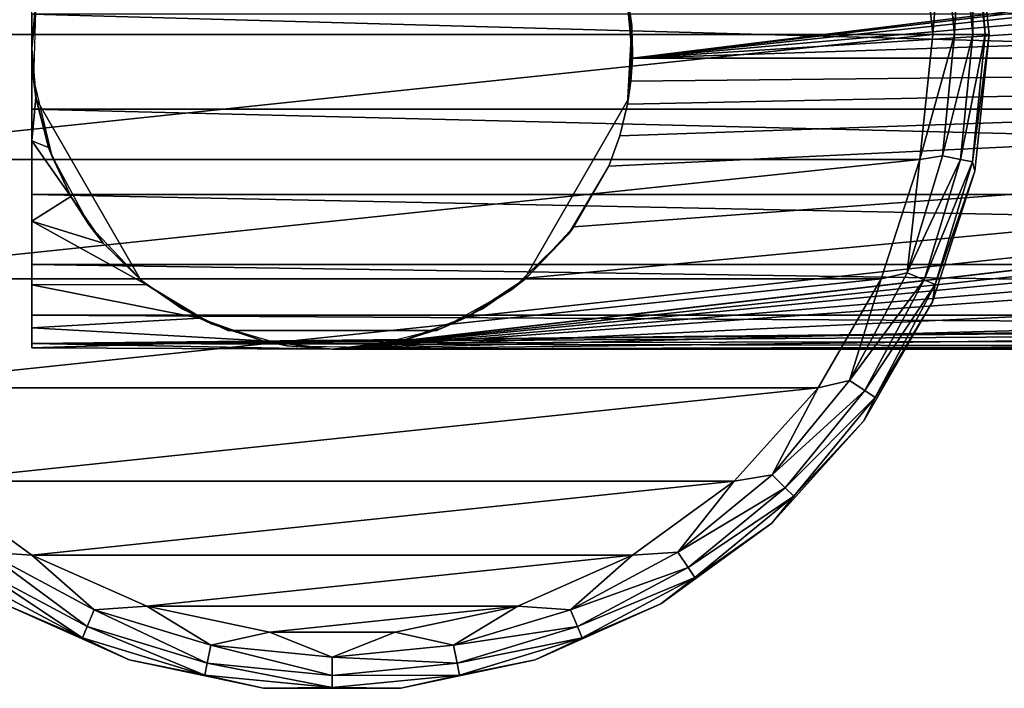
# Model space of a CAD drawing. Header units: millimetres. Extents: x -145 to 145, y -40 to 30.
# Tile 5 of 13: x -92 to -39, y -40 to -4. Entities that reach past the tile are written whole.
import ezdxf

# ---------------------------------------------------------------- set-up
doc = ezdxf.new("R2010")
doc.units = ezdxf.units.MM
doc.header["$LTSCALE"] = 115.467908
for name, color, linetype in [('10', 7, 'CONTINUOUS'), ('22', 7, 'CONTINUOUS'), ('23', 7, 'CONTINUOUS'), ('24', 7, 'CONTINUOUS'), ('25', 7, 'CONTINUOUS'), ('26', 7, 'CONTINUOUS'), ('28', 7, 'CONTINUOUS'), ('29', 7, 'CONTINUOUS'), ('30', 7, 'CONTINUOUS'), ('31', 7, 'CONTINUOUS'), ('32', 7, 'CONTINUOUS'), ('34', 7, 'CONTINUOUS'), ('35', 7, 'CONTINUOUS'), ('6', 7, 'CONTINUOUS'), ('7', 7, 'CONTINUOUS'), ('8', 7, 'CONTINUOUS'), ('9', 7, 'CONTINUOUS')]:
    doc.layers.add(name, color=color, linetype=linetype)

msp = doc.modelspace()

# ---------------------------------------------------------------- linework, layer by layer
at = {"layer": '10', "color": 7, "linetype": 'CONTINUOUS', "true_color": 0xa2afbf}
for points in [[(-40, -5, -75), (-40.765, 2.277, -75), (-40, -5, -58), (-40, -5, -75)], [(-40, -5, -58), (-40.765, 2.277, -75), (-40.765, 2.277, -58), (-40, -5, -58)]]:
    msp.add_3dface(points, dxfattribs=at)
at = {"layer": '22', "color": 7, "linetype": 'CONTINUOUS', "true_color": 0xe0f2ff}
for points in [[(-59.226, -8.428, -35.7), (-64.794, -18.072, -35.7), (-64.794, -18.072, -54.9), (-59.226, -8.428, -35.7)], [(-59.226, -8.428, -54.9), (-59.226, -8.428, -35.7), (-64.794, -18.072, -54.9), (-59.226, -8.428, -54.9)]]:
    msp.add_3dface(points, dxfattribs=at)
at = {"layer": '23', "color": 7, "linetype": 'CONTINUOUS', "true_color": 0xe0f2ff}
for points in [[(-80.568, -20.75, -35.7), (-80.568, -20.75, -54.9), (-69.432, -20.75, -35.7), (-80.568, -20.75, -35.7)], [(-69.432, -20.75, -35.7), (-80.568, -20.75, -54.9), (-69.432, -20.75, -54.9), (-69.432, -20.75, -35.7)]]:
    msp.add_3dface(points, dxfattribs=at)
at = {"layer": '24', "color": 7, "linetype": 'CONTINUOUS', "true_color": 0xe0f2ff}
for points in [[(-90.774, -8.428, -35.7), (-90.774, -8.428, -54.9), (-85.206, -18.072, -35.7), (-90.774, -8.428, -35.7)], [(-85.206, -18.072, -35.7), (-90.774, -8.428, -54.9), (-85.206, -18.072, -54.9), (-85.206, -18.072, -35.7)]]:
    msp.add_3dface(points, dxfattribs=at)
at = {"layer": '25', "color": 7, "linetype": 'CONTINUOUS', "true_color": 0xe0f2ff}
for points in [[(-90.774, -3.072, -35.7), (-90.774, -3.072, -54.9), (-91, -5.751, -54.9), (-90.774, -3.072, -35.7)], [(-91, -5.751, -35.7), (-90.774, -3.072, -35.7), (-91, -5.751, -54.9), (-91, -5.751, -35.7)], [(-90.774, -8.428, -54.9), (-90.774, -8.428, -35.7), (-91, -5.751, -35.7), (-90.774, -8.428, -54.9)], [(-90.774, -8.428, -54.9), (-91, -5.751, -35.7), (-91, -5.751, -54.9), (-90.774, -8.428, -54.9)], [(-85.206, -18.072, -35.7), (-85.206, -18.072, -54.9), (-83.001, -19.606, -54.9), (-85.206, -18.072, -35.7)], [(-83.001, -19.606, -35.7), (-85.206, -18.072, -35.7), (-83.001, -19.606, -54.9), (-83.001, -19.606, -35.7)], [(-80.568, -20.75, -54.9), (-80.568, -20.75, -35.7), (-83.001, -19.606, -35.7), (-80.568, -20.75, -54.9)], [(-80.568, -20.75, -54.9), (-83.001, -19.606, -35.7), (-83.001, -19.606, -54.9), (-80.568, -20.75, -54.9)]]:
    msp.add_3dface(points, dxfattribs=at)
at = {"layer": '26', "color": 7, "linetype": 'CONTINUOUS', "true_color": 0xe0f2ff}
for points in [[(-59.226, -3.072, -54.9), (-59.226, -3.072, -35.7), (-59, -5.749, -35.7), (-59.226, -3.072, -54.9)], [(-59.226, -3.072, -54.9), (-59, -5.749, -35.7), (-59, -5.749, -54.9), (-59.226, -3.072, -54.9)], [(-59.226, -8.428, -35.7), (-59.226, -8.428, -54.9), (-59, -5.749, -54.9), (-59.226, -8.428, -35.7)], [(-59, -5.749, -35.7), (-59.226, -8.428, -35.7), (-59, -5.749, -54.9), (-59, -5.749, -35.7)], [(-64.794, -18.072, -54.9), (-64.794, -18.072, -35.7), (-66.999, -19.606, -35.7), (-64.794, -18.072, -54.9)], [(-64.794, -18.072, -54.9), (-66.999, -19.606, -35.7), (-66.999, -19.606, -54.9), (-64.794, -18.072, -54.9)], [(-69.432, -20.75, -35.7), (-69.432, -20.75, -54.9), (-66.999, -19.606, -54.9), (-69.432, -20.75, -35.7)], [(-66.999, -19.606, -35.7), (-69.432, -20.75, -35.7), (-66.999, -19.606, -54.9), (-66.999, -19.606, -35.7)]]:
    msp.add_3dface(points, dxfattribs=at)
at = {"layer": '28', "color": 7, "linetype": 'CONTINUOUS', "true_color": 0xa2afbf}
for points in [[(-59.922, -0.396, -35), (-59.364, -2.359, -25.917), (-59.048, -4.513, -35), (-59.922, -0.396, -35)], [(-59.364, -2.359, -25.917), (-59.008, -6.256, -28), (-59.048, -4.513, -35), (-59.364, -2.359, -25.917)], [(-91, -5.75, -20.976), (-90.699, -2.661, -21.587), (-90.79, -3.165, -35), (-91, -5.75, -20.976)], [(-90.918, -7.371, -35), (-91, -5.75, -20.976), (-90.79, -3.165, -35), (-90.918, -7.371, -35)], [(-59.095, -7.491, -28), (-59.277, -8.715, -28), (-59.048, -4.513, -35), (-59.095, -7.491, -28)], [(-59.048, -4.513, -35), (-59.277, -8.715, -28), (-59.277, -8.715, -35), (-59.048, -4.513, -35)], [(-59.008, -6.256, -28), (-59.095, -7.491, -28), (-59.048, -4.513, -35), (-59.008, -6.256, -28)], [(-90.784, -8.372, -20.074), (-91, -5.75, -20.976), (-90.918, -7.371, -35), (-90.784, -8.372, -20.074)], [(-89.944, -11.466, -35), (-90.784, -8.372, -20.074), (-90.918, -7.371, -35), (-89.944, -11.466, -35)], [(-90.109, -11.016, -18.754), (-90.784, -8.372, -20.074), (-89.944, -11.466, -35), (-90.109, -11.016, -18.754)], [(-88.927, -13.627, -16.952), (-90.109, -11.016, -18.754), (-89.944, -11.466, -35), (-88.927, -13.627, -16.952)], [(-87.937, -15.165, -35), (-88.927, -13.627, -16.952), (-89.944, -11.466, -35), (-87.937, -15.165, -35)], [(-60.276, -12.011, -35), (-62.124, -15.247, -28), (-62.418, -15.634, -35), (-60.276, -12.011, -35)], [(-60.276, -12.011, -28), (-62.124, -15.247, -28), (-60.276, -12.011, -35), (-60.276, -12.011, -28)], [(-87.201, -16.101, -14.623), (-88.927, -13.627, -16.952), (-87.937, -15.165, -35), (-87.201, -16.101, -14.623)], [(-85.034, -18.213, -35), (-87.201, -16.101, -14.623), (-87.937, -15.165, -35), (-85.034, -18.213, -35)], [(-62.418, -15.634, -35), (-64.675, -17.972, -28), (-65.43, -18.573, -35), (-62.418, -15.634, -35)], [(-62.124, -15.247, -28), (-64.675, -17.972, -28), (-62.418, -15.634, -35), (-62.124, -15.247, -28)], [(-84.917, -18.306, -11.746), (-87.201, -16.101, -14.623), (-85.034, -18.213, -35), (-84.917, -18.306, -11.746)], [(-81.437, -20.398, -35), (-84.917, -18.306, -11.746), (-85.034, -18.213, -35), (-81.437, -20.398, -35)], [(-82.078, -20.099, -8.311), (-84.917, -18.306, -11.746), (-81.437, -20.398, -35), (-82.078, -20.099, -8.311)], [(-64.675, -17.972, -28), (-67.789, -20.032, -28), (-65.43, -18.573, -35), (-64.675, -17.972, -28)], [(-65.43, -18.573, -35), (-67.789, -20.032, -28), (-69.105, -20.624, -35), (-65.43, -18.573, -35)], [(-78.703, -21.316, -4.325), (-82.078, -20.099, -8.311), (-81.437, -20.398, -35), (-78.703, -21.316, -4.325)], [(-77.395, -21.57, -35), (-78.703, -21.316, -4.325), (-81.437, -20.398, -35), (-77.395, -21.57, -35)], [(-67.789, -20.032, -28), (-71.295, -21.315, -28), (-69.105, -20.624, -35), (-67.789, -20.032, -28)], [(-69.105, -20.624, -35), (-71.295, -21.315, -28), (-73.187, -21.647, -35), (-69.105, -20.624, -35)], [(-75, -21.75), (-78.703, -21.316, -4.325), (-75, -21.75, -28), (-75, -21.75)], [(-75, -21.75, -28), (-78.703, -21.316, -4.325), (-77.395, -21.57, -35), (-75, -21.75, -28)], [(-71.295, -21.315, -28), (-75, -21.75, -28), (-73.187, -21.647, -35), (-71.295, -21.315, -28)], [(-73.187, -21.647, -35), (-75, -21.75, -28), (-77.395, -21.57, -35), (-73.187, -21.647, -35)]]:
    msp.add_3dface(points, dxfattribs=at)
at = {"layer": '29', "color": 7, "linetype": 'CONTINUOUS', "true_color": 0xa2afbf}
for points in [[(91, -8.98, 19.81), (91, -3.91, 21.396), (-91, -3.91, 21.396), (91, -8.98, 19.81)], [(-91, -8.98, 19.809), (91, -8.98, 19.81), (-91, -3.91, 21.396), (-91, -8.98, 19.809)], [(-91, -5.75, -20.976), (-90.784, -8.372, -20.074), (-91, -10.663, -18.957), (-91, -5.75, -20.976)], [(-90.784, -8.372, -20.074), (-90.109, -11.016, -18.754), (-91, -10.663, -18.957), (-90.784, -8.372, -20.074)], [(91, -13.514, 17.042), (91, -8.98, 19.81), (-91, -8.98, 19.809), (91, -13.514, 17.042)], [(-91, -13.515, 17.042), (91, -13.514, 17.042), (-91, -8.98, 19.809), (-91, -13.515, 17.042)], [(-90.109, -11.016, -18.754), (-88.927, -13.627, -16.952), (-91, -10.663, -18.957), (-90.109, -11.016, -18.754)], [(-91, -10.663, -18.957), (-88.927, -13.627, -16.952), (-91, -14.94, -15.807), (-91, -10.663, -18.957)], [(91, -17.242, 13.258), (91, -13.514, 17.042), (-91, -13.515, 17.042), (91, -17.242, 13.258)], [(-91, -17.243, 13.257), (91, -17.242, 13.258), (-91, -13.515, 17.042), (-91, -17.243, 13.257)], [(-88.927, -13.627, -16.952), (-87.201, -16.101, -14.623), (-91, -14.94, -15.807), (-88.927, -13.627, -16.952)], [(-87.201, -16.101, -14.623), (-84.917, -18.306, -11.746), (-91, -14.94, -15.807), (-87.201, -16.101, -14.623)], [(-91, -14.94, -15.807), (-84.917, -18.306, -11.746), (-91, -18.326, -11.714), (-91, -14.94, -15.807)], [(91, -19.942, 8.682), (91, -17.242, 13.258), (-91, -17.243, 13.257), (91, -19.942, 8.682)], [(-91, -19.942, 8.682), (91, -19.942, 8.682), (-91, -17.243, 13.257), (-91, -19.942, 8.682)], [(-84.917, -18.306, -11.746), (-82.078, -20.099, -8.311), (-91, -18.326, -11.714), (-84.917, -18.306, -11.746)], [(-91, -18.326, -11.714), (-82.078, -20.099, -8.311), (-91, -20.619, -6.923), (-91, -18.326, -11.714)], [(0, -20.47, 7.35), (91, -19.942, 8.682), (-91, -19.942, 8.682), (0, -20.47, 7.35)], [(-91, -21.452, 3.589), (0, -20.47, 7.35), (-91, -19.942, 8.682), (-91, -21.452, 3.589)], [(-82.078, -20.099, -8.311), (-78.703, -21.316, -4.325), (-91, -20.619, -6.923), (-82.078, -20.099, -8.311)], [(-2.746, -20.583, 7.027), (0, -20.47, 7.35), (-91, -21.452, 3.589), (-2.746, -20.583, 7.027)], [(-5.393, -20.891, 6.051), (-2.746, -20.583, 7.027), (-91, -21.452, 3.589), (-5.393, -20.891, 6.051)], [(-91, -20.619, -6.923), (-78.703, -21.316, -4.325), (-91, -21.682, -1.718), (-91, -20.619, -6.923)], [(-7.752, -21.287, 4.463), (-5.393, -20.891, 6.051), (-91, -21.452, 3.589), (-7.752, -21.287, 4.463)], [(-9.646, -21.619, 2.383), (-7.752, -21.287, 4.463), (-91, -21.452, 3.589), (-9.646, -21.619, 2.383)], [(-78.703, -21.316, -4.325), (-75, -21.75), (-91, -21.682, -1.718), (-78.703, -21.316, -4.325)], [(-75, -21.75), (-9.646, -21.619, 2.383), (-91, -21.452, 3.589), (-75, -21.75)], [(-91, -21.682, -1.718), (-75, -21.75), (-91, -21.452, 3.589), (-91, -21.682, -1.718)], [(-9.646, -21.619, 2.383), (-75, -21.75), (-10.962, -21.75), (-9.646, -21.619, 2.383)]]:
    msp.add_3dface(points, dxfattribs=at)
at = {"layer": '30', "color": 7, "linetype": 'CONTINUOUS', "true_color": 0xa2afbf}
for points in [[(-75, -21.75, -28), (75, -21.75, -28), (-3.276, -21.75, -15.888), (-75, -21.75, -28)], [(-75, -21.75), (-75, -21.75, -28), (-3.276, -21.75, -15.888), (-75, -21.75)], [(-10.962, -21.75), (-75, -21.75), (-11.779, -21.75, -3.205), (-10.962, -21.75)], [(-11.779, -21.75, -3.205), (-75, -21.75), (-11.678, -21.75, -6.511), (-11.779, -21.75, -3.205)], [(-11.678, -21.75, -6.511), (-75, -21.75), (-10.667, -21.75, -9.66), (-11.678, -21.75, -6.511)], [(-10.667, -21.75, -9.66), (-75, -21.75), (-8.826, -21.75, -12.407), (-10.667, -21.75, -9.66)], [(-8.826, -21.75, -12.407), (-75, -21.75), (-6.296, -21.75, -14.539), (-8.826, -21.75, -12.407)], [(-6.296, -21.75, -14.539), (-75, -21.75), (-3.276, -21.75, -15.888), (-6.296, -21.75, -14.539)]]:
    msp.add_3dface(points, dxfattribs=at)
at = {"layer": '31', "color": 7, "linetype": 'CONTINUOUS', "true_color": 0xa2afbf}
for points in [[(59.008, -6.256, -28), (59.095, -7.491, -28), (-75, -21.75, -28), (59.008, -6.256, -28)], [(59.008, -6.256, -28), (-75, -21.75, -28), (-71.295, -21.315, -28), (59.008, -6.256, -28)], [(59.008, -6.256, -28), (-71.295, -21.315, -28), (-67.789, -20.032, -28), (59.008, -6.256, -28)], [(59.008, -6.256, -28), (-67.789, -20.032, -28), (-64.675, -17.972, -28), (59.008, -6.256, -28)], [(59.008, -6.256, -28), (-64.675, -17.972, -28), (-62.124, -15.247, -28), (59.008, -6.256, -28)], [(59.008, -6.256, -28), (-62.124, -15.247, -28), (-60.276, -12.011, -28), (59.008, -6.256, -28)], [(59.008, -6.256, -28), (-60.276, -12.011, -28), (-59.688, -10.39, -28), (59.008, -6.256, -28)], [(-59.277, -8.715, -28), (59.008, -6.256, -28), (-59.688, -10.39, -28), (-59.277, -8.715, -28)], [(59.008, -6.256, -28), (-59.277, -8.715, -28), (-59.095, -7.491, -28), (59.008, -6.256, -28)], [(59.008, -6.256, -28), (-59.095, -7.491, -28), (-59.008, -6.256, -28), (59.008, -6.256, -28)], [(59.095, -7.491, -28), (59.277, -8.715, -28), (-75, -21.75, -28), (59.095, -7.491, -28)], [(-75, -21.75, -28), (59.277, -8.715, -28), (59.688, -10.39, -28), (-75, -21.75, -28)], [(60.276, -12.011, -28), (-75, -21.75, -28), (59.688, -10.39, -28), (60.276, -12.011, -28)], [(60.276, -12.011, -28), (62.124, -15.247, -28), (-75, -21.75, -28), (60.276, -12.011, -28)], [(62.124, -15.247, -28), (64.675, -17.972, -28), (-75, -21.75, -28), (62.124, -15.247, -28)], [(64.675, -17.972, -28), (67.789, -20.032, -28), (-75, -21.75, -28), (64.675, -17.972, -28)], [(67.789, -20.032, -28), (71.295, -21.315, -28), (-75, -21.75, -28), (67.789, -20.032, -28)], [(71.295, -21.315, -28), (75, -21.75, -28), (-75, -21.75, -28), (71.295, -21.315, -28)]]:
    msp.add_3dface(points, dxfattribs=at)
at = {"layer": '32', "color": 7, "linetype": 'CONTINUOUS', "true_color": 0xa2afbf}
for points in [[(71.562, 9.876, -19.378), (-59.008, -6.256, -28), (-59.364, -2.359, -25.917), (71.562, 9.876, -19.378)], [(71.562, 9.876, -19.378), (68.314, 8.786, -19.961), (-59.008, -6.256, -28), (71.562, 9.876, -19.378)], [(68.314, 8.786, -19.961), (65.298, 6.972, -20.931), (-59.008, -6.256, -28), (68.314, 8.786, -19.961)], [(65.298, 6.972, -20.931), (62.673, 4.45, -22.279), (-59.008, -6.256, -28), (65.298, 6.972, -20.931)], [(62.673, 4.45, -22.279), (60.632, 1.289, -23.968), (-59.008, -6.256, -28), (62.673, 4.45, -22.279)], [(60.632, 1.289, -23.968), (59.364, -2.359, -25.917), (-59.008, -6.256, -28), (60.632, 1.289, -23.968)], [(59.364, -2.359, -25.917), (59.008, -6.256, -28), (-59.008, -6.256, -28), (59.364, -2.359, -25.917)]]:
    msp.add_3dface(points, dxfattribs=at)
at = {"layer": '34', "color": 7, "linetype": 'CONTINUOUS', "true_color": 0xa2afbf}
msp.add_3dface([(-90.699, -2.661, -21.587), (-91, -5.75, -20.976), (-91, -1.095, -21.722), (-90.699, -2.661, -21.587)], dxfattribs=at)
at = {"layer": '35', "color": 7, "linetype": 'CONTINUOUS', "true_color": 0xa2afbf}
for points in [[(-59.277, -8.715, -35), (-59.277, -8.715, -28), (-59.688, -10.39, -28), (-59.277, -8.715, -35)], [(-59.277, -8.715, -35), (-59.688, -10.39, -28), (-59.688, -10.39, -35), (-59.277, -8.715, -35)], [(-60.276, -12.011, -28), (-60.276, -12.011, -35), (-59.688, -10.39, -35), (-60.276, -12.011, -28)], [(-59.688, -10.39, -28), (-60.276, -12.011, -28), (-59.688, -10.39, -35), (-59.688, -10.39, -28)]]:
    msp.add_3dface(points, dxfattribs=at)
at = {"layer": '6', "color": 7, "linetype": 'CONTINUOUS', "true_color": 0xa2afbf}
for points in [[(-107, -5, -55), (-43, -5, -55), (-43.7, 1.653, -55), (-107, -5, -55)], [(-107, -5, -55), (-43.7, 1.653, -55), (-106.3, 1.653, -55), (-107, -5, -55)], [(-43, -5, -55), (-107, -5, -55), (-106.3, -11.653, -55), (-43, -5, -55)], [(-43, -5, -55), (-106.3, -11.653, -55), (-43.7, -11.653, -55), (-43, -5, -55)], [(-106.3, -11.653, -55), (-104.233, -18.016, -55), (-43.7, -11.653, -55), (-106.3, -11.653, -55)], [(-104.233, -18.016, -55), (-45.767, -18.016, -55), (-43.7, -11.653, -55), (-104.233, -18.016, -55)], [(-104.233, -18.016, -55), (-100.889, -23.808, -55), (-45.767, -18.016, -55), (-104.233, -18.016, -55)], [(-100.889, -23.808, -55), (-49.111, -23.808, -55), (-45.767, -18.016, -55), (-100.889, -23.808, -55)], [(-100.889, -23.808, -55), (-96.411, -28.781, -55), (-49.111, -23.808, -55), (-100.889, -23.808, -55)], [(-96.411, -28.781, -55), (-53.589, -28.781, -55), (-49.111, -23.808, -55), (-96.411, -28.781, -55)], [(-96.411, -28.781, -55), (-91.001, -32.712, -55), (-53.589, -28.781, -55), (-96.411, -28.781, -55)], [(-91.001, -32.712, -55), (-58.999, -32.712, -55), (-53.589, -28.781, -55), (-91.001, -32.712, -55)], [(-91.001, -32.712, -55), (-84.887, -35.434, -55), (-58.999, -32.712, -55), (-91.001, -32.712, -55)], [(-84.887, -35.434, -55), (-65.113, -35.434, -55), (-58.999, -32.712, -55), (-84.887, -35.434, -55)], [(-84.887, -35.434, -55), (-78.346, -36.824, -55), (-65.113, -35.434, -55), (-84.887, -35.434, -55)], [(-78.346, -36.824, -55), (-71.654, -36.824, -55), (-65.113, -35.434, -55), (-78.346, -36.824, -55)]]:
    msp.add_3dface(points, dxfattribs=at)
at = {"layer": '7', "color": 7, "linetype": 'CONTINUOUS', "true_color": 0xa2afbf}
for points in [[(-41.854, -5, -55.227), (-43, -5, -55), (-43.7, -11.653, -55), (-41.854, -5, -55.227)], [(-41.854, -5, -55.227), (-43.7, -11.653, -55), (-42.491, -11.466, -55.227), (-41.854, -5, -55.227)], [(-40.88, -5, -55.878), (-41.854, -5, -55.227), (-42.491, -11.466, -55.227), (-40.88, -5, -55.878)], [(-40.88, -5, -55.878), (-42.491, -11.466, -55.227), (-41.535, -11.657, -55.878), (-40.88, -5, -55.878)], [(-40.228, -5, -56.852), (-40.88, -5, -55.878), (-41.535, -11.657, -55.878), (-40.228, -5, -56.852)], [(-40.228, -5, -56.852), (-41.535, -11.657, -55.878), (-40.896, -11.784, -56.852), (-40.228, -5, -56.852)], [(-40, -5, -58), (-40.228, -5, -56.852), (-40.896, -11.784, -56.852), (-40, -5, -58)], [(-40.765, -12.277, -58), (-40, -5, -58), (-40.896, -11.784, -56.852), (-40.765, -12.277, -58)], [(-42.491, -11.466, -55.227), (-43.7, -11.653, -55), (-44.377, -17.684, -55.227), (-42.491, -11.466, -55.227)], [(-42.491, -11.466, -55.227), (-44.377, -17.684, -55.227), (-41.535, -11.657, -55.878), (-42.491, -11.466, -55.227)], [(-43.7, -11.653, -55), (-45.767, -18.016, -55), (-44.377, -17.684, -55.227), (-43.7, -11.653, -55)], [(-41.535, -11.657, -55.878), (-44.377, -17.684, -55.227), (-43.477, -18.057, -55.878), (-41.535, -11.657, -55.878)], [(-41.535, -11.657, -55.878), (-43.477, -18.057, -55.878), (-40.896, -11.784, -56.852), (-41.535, -11.657, -55.878)], [(-40.896, -11.784, -56.852), (-43.477, -18.057, -55.878), (-42.875, -18.307, -56.852), (-40.896, -11.784, -56.852)], [(-40.765, -12.277, -58), (-40.896, -11.784, -56.852), (-42.875, -18.307, -56.852), (-40.765, -12.277, -58)], [(-43.026, -19.236, -58), (-40.765, -12.277, -58), (-42.875, -18.307, -56.852), (-43.026, -19.236, -58)], [(-44.377, -17.684, -55.227), (-45.767, -18.016, -55), (-47.44, -23.415, -55.227), (-44.377, -17.684, -55.227)], [(-44.377, -17.684, -55.227), (-47.44, -23.415, -55.227), (-43.477, -18.057, -55.878), (-44.377, -17.684, -55.227)], [(-45.767, -18.016, -55), (-49.111, -23.808, -55), (-47.44, -23.415, -55.227), (-45.767, -18.016, -55)], [(-43.477, -18.057, -55.878), (-47.44, -23.415, -55.227), (-46.63, -23.956, -55.878), (-43.477, -18.057, -55.878)], [(-43.477, -18.057, -55.878), (-46.63, -23.956, -55.878), (-42.875, -18.307, -56.852), (-43.477, -18.057, -55.878)], [(-42.875, -18.307, -56.852), (-46.63, -23.956, -55.878), (-46.088, -24.318, -56.852), (-42.875, -18.307, -56.852)], [(-43.026, -19.236, -58), (-42.875, -18.307, -56.852), (-46.088, -24.318, -56.852), (-43.026, -19.236, -58)], [(-46.684, -25.572, -58), (-43.026, -19.236, -58), (-46.088, -24.318, -56.852), (-46.684, -25.572, -58)], [(-47.44, -23.415, -55.227), (-49.111, -23.808, -55), (-51.562, -28.438, -55.227), (-47.44, -23.415, -55.227)], [(-47.44, -23.415, -55.227), (-51.562, -28.438, -55.227), (-46.63, -23.956, -55.878), (-47.44, -23.415, -55.227)], [(-49.111, -23.808, -55), (-53.589, -28.781, -55), (-51.562, -28.438, -55.227), (-49.111, -23.808, -55)], [(-46.63, -23.956, -55.878), (-51.562, -28.438, -55.227), (-50.873, -29.127, -55.878), (-46.63, -23.956, -55.878)], [(-46.63, -23.956, -55.878), (-50.873, -29.127, -55.878), (-46.088, -24.318, -56.852), (-46.63, -23.956, -55.878)], [(-46.088, -24.318, -56.852), (-50.873, -29.127, -55.878), (-50.413, -29.587, -56.852), (-46.088, -24.318, -56.852)], [(-46.684, -25.572, -58), (-46.088, -24.318, -56.852), (-50.413, -29.587, -56.852), (-46.684, -25.572, -58)], [(-51.58, -31.01, -58), (-46.684, -25.572, -58), (-50.413, -29.587, -56.852), (-51.58, -31.01, -58)], [(-91.001, -32.712, -55), (-96.411, -28.781, -55), (-93.415, -32.56, -55.227), (-91.001, -32.712, -55)], [(-53.589, -28.781, -55), (-58.999, -32.712, -55), (-56.585, -32.56, -55.227), (-53.589, -28.781, -55)], [(-51.562, -28.438, -55.227), (-53.589, -28.781, -55), (-56.585, -32.56, -55.227), (-51.562, -28.438, -55.227)], [(-51.562, -28.438, -55.227), (-56.585, -32.56, -55.227), (-50.873, -29.127, -55.878), (-51.562, -28.438, -55.227)], [(-50.873, -29.127, -55.878), (-56.585, -32.56, -55.227), (-56.044, -33.37, -55.878), (-50.873, -29.127, -55.878)], [(-50.873, -29.127, -55.878), (-56.044, -33.37, -55.878), (-50.413, -29.587, -56.852), (-50.873, -29.127, -55.878)], [(-50.413, -29.587, -56.852), (-56.044, -33.37, -55.878), (-55.682, -33.912, -56.852), (-50.413, -29.587, -56.852)], [(-51.58, -31.01, -58), (-50.413, -29.587, -56.852), (-55.682, -33.912, -56.852), (-51.58, -31.01, -58)], [(-57.5, -35.311, -58), (-51.58, -31.01, -58), (-55.682, -33.912, -56.852), (-57.5, -35.311, -58)], [(-88.057, -36.523, -55.878), (-93.415, -32.56, -55.227), (-93.956, -33.37, -55.878), (-88.057, -36.523, -55.878)], [(-87.684, -35.623, -55.227), (-91.001, -32.712, -55), (-93.415, -32.56, -55.227), (-87.684, -35.623, -55.227)], [(-87.684, -35.623, -55.227), (-93.415, -32.56, -55.227), (-88.057, -36.523, -55.878), (-87.684, -35.623, -55.227)], [(-84.887, -35.434, -55), (-91.001, -32.712, -55), (-87.684, -35.623, -55.227), (-84.887, -35.434, -55)], [(-58.999, -32.712, -55), (-65.113, -35.434, -55), (-62.316, -35.623, -55.227), (-58.999, -32.712, -55)], [(-56.585, -32.56, -55.227), (-58.999, -32.712, -55), (-62.316, -35.623, -55.227), (-56.585, -32.56, -55.227)], [(-56.585, -32.56, -55.227), (-62.316, -35.623, -55.227), (-56.044, -33.37, -55.878), (-56.585, -32.56, -55.227)], [(-88.307, -37.125, -56.852), (-93.956, -33.37, -55.878), (-94.318, -33.912, -56.852), (-88.307, -37.125, -56.852)], [(-88.057, -36.523, -55.878), (-93.956, -33.37, -55.878), (-88.307, -37.125, -56.852), (-88.057, -36.523, -55.878)], [(-56.044, -33.37, -55.878), (-62.316, -35.623, -55.227), (-61.943, -36.523, -55.878), (-56.044, -33.37, -55.878)], [(-56.044, -33.37, -55.878), (-61.943, -36.523, -55.878), (-55.682, -33.912, -56.852), (-56.044, -33.37, -55.878)], [(-92.5, -35.311, -58), (-88.307, -37.125, -56.852), (-94.318, -33.912, -56.852), (-92.5, -35.311, -58)], [(-55.682, -33.912, -56.852), (-61.943, -36.523, -55.878), (-61.693, -37.125, -56.852), (-55.682, -33.912, -56.852)], [(-57.5, -35.311, -58), (-55.682, -33.912, -56.852), (-61.693, -37.125, -56.852), (-57.5, -35.311, -58)], [(-92.5, -35.311, -58), (-85.816, -38.287, -58), (-88.307, -37.125, -56.852), (-92.5, -35.311, -58)], [(-81.657, -38.465, -55.878), (-87.684, -35.623, -55.227), (-88.057, -36.523, -55.878), (-81.657, -38.465, -55.878)], [(-81.466, -37.509, -55.227), (-84.887, -35.434, -55), (-87.684, -35.623, -55.227), (-81.466, -37.509, -55.227)], [(-81.466, -37.509, -55.227), (-87.684, -35.623, -55.227), (-81.657, -38.465, -55.878), (-81.466, -37.509, -55.227)], [(-78.346, -36.824, -55), (-84.887, -35.434, -55), (-81.466, -37.509, -55.227), (-78.346, -36.824, -55)], [(-65.113, -35.434, -55), (-71.654, -36.824, -55), (-68.534, -37.509, -55.227), (-65.113, -35.434, -55)], [(-62.316, -35.623, -55.227), (-65.113, -35.434, -55), (-68.534, -37.509, -55.227), (-62.316, -35.623, -55.227)], [(-62.316, -35.623, -55.227), (-68.534, -37.509, -55.227), (-61.943, -36.523, -55.878), (-62.316, -35.623, -55.227)], [(-64.184, -38.287, -58), (-57.5, -35.311, -58), (-61.693, -37.125, -56.852), (-64.184, -38.287, -58)], [(-81.784, -39.104, -56.852), (-88.057, -36.523, -55.878), (-88.307, -37.125, -56.852), (-81.784, -39.104, -56.852)], [(-81.657, -38.465, -55.878), (-88.057, -36.523, -55.878), (-81.784, -39.104, -56.852), (-81.657, -38.465, -55.878)], [(-61.943, -36.523, -55.878), (-68.534, -37.509, -55.227), (-68.343, -38.465, -55.878), (-61.943, -36.523, -55.878)], [(-61.943, -36.523, -55.878), (-68.343, -38.465, -55.878), (-61.693, -37.125, -56.852), (-61.943, -36.523, -55.878)], [(-85.816, -38.287, -58), (-81.784, -39.104, -56.852), (-88.307, -37.125, -56.852), (-85.816, -38.287, -58)], [(-75, -38.146, -55.227), (-78.346, -36.824, -55), (-81.466, -37.509, -55.227), (-75, -38.146, -55.227)], [(-71.654, -36.824, -55), (-78.346, -36.824, -55), (-75, -38.146, -55.227), (-71.654, -36.824, -55)], [(-68.534, -37.509, -55.227), (-71.654, -36.824, -55), (-75, -38.146, -55.227), (-68.534, -37.509, -55.227)], [(-61.693, -37.125, -56.852), (-68.343, -38.465, -55.878), (-68.216, -39.104, -56.852), (-61.693, -37.125, -56.852)], [(-64.184, -38.287, -58), (-61.693, -37.125, -56.852), (-68.216, -39.104, -56.852), (-64.184, -38.287, -58)], [(-75, -39.12, -55.878), (-81.466, -37.509, -55.227), (-81.657, -38.465, -55.878), (-75, -39.12, -55.878)], [(-75, -38.146, -55.227), (-81.466, -37.509, -55.227), (-75, -39.12, -55.878), (-75, -38.146, -55.227)], [(-68.534, -37.509, -55.227), (-75, -38.146, -55.227), (-68.343, -38.465, -55.878), (-68.534, -37.509, -55.227)], [(-85.816, -38.287, -58), (-78.658, -39.808, -58), (-81.784, -39.104, -56.852), (-85.816, -38.287, -58)], [(-68.343, -38.465, -55.878), (-75, -38.146, -55.227), (-75, -39.12, -55.878), (-68.343, -38.465, -55.878)], [(-71.342, -39.808, -58), (-64.184, -38.287, -58), (-68.216, -39.104, -56.852), (-71.342, -39.808, -58)], [(-75, -39.772, -56.852), (-81.657, -38.465, -55.878), (-81.784, -39.104, -56.852), (-75, -39.772, -56.852)], [(-75, -39.12, -55.878), (-81.657, -38.465, -55.878), (-75, -39.772, -56.852), (-75, -39.12, -55.878)], [(-68.343, -38.465, -55.878), (-75, -39.12, -55.878), (-68.216, -39.104, -56.852), (-68.343, -38.465, -55.878)], [(-78.658, -39.808, -58), (-75, -39.772, -56.852), (-81.784, -39.104, -56.852), (-78.658, -39.808, -58)], [(-71.342, -39.808, -58), (-68.216, -39.104, -56.852), (-75, -39.772, -56.852), (-71.342, -39.808, -58)], [(-68.216, -39.104, -56.852), (-75, -39.12, -55.878), (-75, -39.772, -56.852), (-68.216, -39.104, -56.852)], [(-78.658, -39.808, -58), (-71.342, -39.808, -58), (-75, -39.772, -56.852), (-78.658, -39.808, -58)]]:
    msp.add_3dface(points, dxfattribs=at)
at = {"layer": '8', "color": 7, "linetype": 'CONTINUOUS', "true_color": 0xa2afbf}
for points in [[(-40, -5, -75), (-40, -5, -58), (-40.765, -12.277, -58), (-40, -5, -75)], [(-40, -5, -75), (-40.765, -12.277, -58), (-40.765, -12.277, -75), (-40, -5, -75)], [(-40.765, -12.277, -58), (-43.026, -19.236, -58), (-40.765, -12.277, -75), (-40.765, -12.277, -58)], [(-40.765, -12.277, -75), (-43.026, -19.236, -58), (-43.026, -19.236, -75), (-40.765, -12.277, -75)], [(-43.026, -19.236, -58), (-46.684, -25.572, -58), (-43.026, -19.236, -75), (-43.026, -19.236, -58)], [(-43.026, -19.236, -75), (-46.684, -25.572, -58), (-46.684, -25.572, -75), (-43.026, -19.236, -75)], [(-46.684, -25.572, -58), (-51.58, -31.01, -58), (-46.684, -25.572, -75), (-46.684, -25.572, -58)], [(-46.684, -25.572, -75), (-51.58, -31.01, -58), (-51.58, -31.01, -75), (-46.684, -25.572, -75)], [(-51.58, -31.01, -58), (-57.5, -35.311, -58), (-51.58, -31.01, -75), (-51.58, -31.01, -58)], [(-51.58, -31.01, -75), (-57.5, -35.311, -58), (-57.5, -35.311, -75), (-51.58, -31.01, -75)], [(-85.816, -38.287, -58), (-92.5, -35.311, -58), (-85.816, -38.287, -75), (-85.816, -38.287, -58)], [(-85.816, -38.287, -75), (-92.5, -35.311, -58), (-92.5, -35.311, -75), (-85.816, -38.287, -75)], [(-57.5, -35.311, -58), (-64.184, -38.287, -58), (-57.5, -35.311, -75), (-57.5, -35.311, -58)], [(-57.5, -35.311, -75), (-64.184, -38.287, -58), (-64.184, -38.287, -75), (-57.5, -35.311, -75)], [(-78.658, -39.808, -58), (-85.816, -38.287, -58), (-78.658, -39.808, -75), (-78.658, -39.808, -58)], [(-78.658, -39.808, -75), (-85.816, -38.287, -58), (-85.816, -38.287, -75), (-78.658, -39.808, -75)], [(-64.184, -38.287, -58), (-71.342, -39.808, -58), (-64.184, -38.287, -75), (-64.184, -38.287, -58)], [(-64.184, -38.287, -75), (-71.342, -39.808, -58), (-71.342, -39.808, -75), (-64.184, -38.287, -75)], [(-71.342, -39.808, -58), (-78.658, -39.808, -58), (-71.342, -39.808, -75), (-71.342, -39.808, -58)], [(-71.342, -39.808, -75), (-78.658, -39.808, -58), (-78.658, -39.808, -75), (-71.342, -39.808, -75)]]:
    msp.add_3dface(points, dxfattribs=at)
at = {"layer": '9', "color": 7, "linetype": 'CONTINUOUS', "true_color": 0xa2afbf}
for points in [[(-40.765, 2.277, -58), (-40.896, 1.784, -56.852), (-40.228, -5, -56.852), (-40.765, 2.277, -58)], [(-40, -5, -58), (-40.765, 2.277, -58), (-40.228, -5, -56.852), (-40, -5, -58)], [(-43, -5, -55), (-42.491, 1.466, -55.227), (-43.7, 1.653, -55), (-43, -5, -55)], [(-42.491, 1.466, -55.227), (-41.854, -5, -55.227), (-41.535, 1.657, -55.878), (-42.491, 1.466, -55.227)], [(-41.535, 1.657, -55.878), (-41.854, -5, -55.227), (-40.88, -5, -55.878), (-41.535, 1.657, -55.878)], [(-41.535, 1.657, -55.878), (-40.88, -5, -55.878), (-40.896, 1.784, -56.852), (-41.535, 1.657, -55.878)], [(-40.896, 1.784, -56.852), (-40.88, -5, -55.878), (-40.228, -5, -56.852), (-40.896, 1.784, -56.852)], [(-41.854, -5, -55.227), (-42.491, 1.466, -55.227), (-43, -5, -55), (-41.854, -5, -55.227)]]:
    msp.add_3dface(points, dxfattribs=at)

doc.saveas('drawing.dxf')
